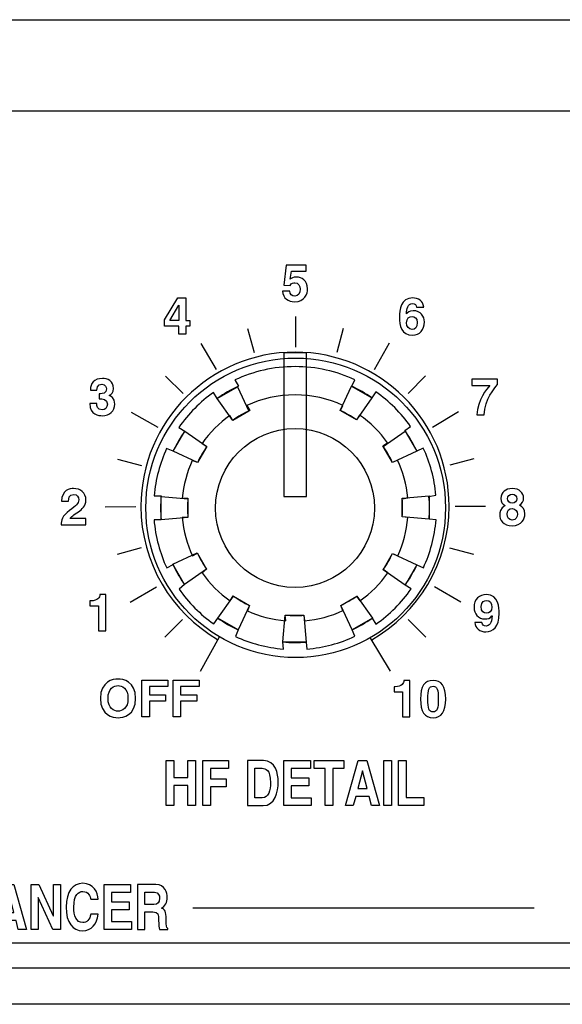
# Model space of a CAD drawing. Extents: x -133.2 to -114.2, y 153.6 to 155.3.
# Tile 10 of 14: x -120.3 to -119.4, y 153.6 to 155.3. Entities that reach past the tile are written whole.
import ezdxf

# ---------------------------------------------------------------- set-up
doc = ezdxf.new("R2010")
doc.units = 0
doc.header["$MEASUREMENT"] = 0
doc.layers.add('LAYER_1', color=160, linetype='CONTINUOUS')

# ---------------------------------------------------------------- blocks, each defined once
blk = doc.blocks.new('AI9-BLK127')
at = {"layer": 'LAYER_1', "color": 7}
for points in [[(0.481, 0.385), (0.481, 6.841), (-0.535, 6.841), (-0.535, 0.385)], [(-2.611, 5.315), (-2.1, 4.223), (-2.825, 3.805), (-3.518, 4.793)], [(3.417, 4.826), (2.727, 3.837), (2.002, 4.256), (2.511, 5.35)], [(-4.97, 3.331), (-3.981, 2.641), (-4.401, 1.917), (-5.494, 2.426)], [(5.44, 2.424), (4.349, 1.913), (3.931, 2.638), (4.918, 3.331)], [(-6.036, 0.394), (-4.835, 0.291), (-4.836, -0.546), (-6.038, -0.652)], [(5.985, -0.629), (4.784, -0.526), (4.785, 0.311), (5.986, 0.417)], [(-5.512, -2.653), (-4.42, -2.141), (-4.002, -2.867), (-4.99, -3.559)], [(4.919, -3.583), (3.93, -2.893), (4.349, -2.168), (5.443, -2.677)], [(-3.485, -5.072), (-2.795, -4.083), (-2.071, -4.502), (-2.579, -5.596)], [(2.539, -5.589), (2.028, -4.497), (2.753, -4.08), (3.445, -5.067)], [(-0.575, -6.139), (-0.472, -4.938), (0.365, -4.939), (0.471, -6.14)]]:
    blk.add_lwpolyline(points, close=True, dxfattribs=at)
blk.add_circle((0, -0.117), 6.724, dxfattribs=at)
for points in [[(2.52, 5.342), (2.834, 5.195), (3.134, 5.022), (3.417, 4.826), (3.417, 4.826), (3.593, 5.089), (3.593, 5.089), (4.201, 4.667), (4.731, 4.141), (5.159, 3.537), (5.159, 3.537), (4.899, 3.355), (4.899, 3.355), (5.106, 3.063), (5.287, 2.752), (5.44, 2.424), (5.44, 2.424), (5.725, 2.566), (5.725, 2.566), (6.031, 1.913), (6.229, 1.2), (6.297, 0.449), (6.297, 0.449), (5.983, 0.393), (5.983, 0.393), (5.998, 0.222), (6.005, 0.048), (6.005, -0.128), (6.005, -0.297), (5.998, -0.464), (5.985, -0.629), (5.985, -0.629), (6.301, -0.655), (6.301, -0.655), (6.238, -1.417), (6.041, -2.141), (5.733, -2.803), (5.733, -2.803), (5.444, -2.672), (5.444, -2.672), (5.295, -2.992), (5.119, -3.296), (4.919, -3.583), (4.919, -3.583), (5.183, -3.759), (5.183, -3.759), (4.754, -4.374), (4.219, -4.909), (3.604, -5.338), (3.604, -5.338), (3.427, -5.074), (3.427, -5.074), (3.148, -5.27), (2.851, -5.442), (2.539, -5.589), (2.539, -5.589), (2.658, -5.884), (2.658, -5.884), (1.992, -6.195), (1.263, -6.394), (0.496, -6.457), (0.496, -6.457), (0.471, -6.14), (0.471, -6.14), (0.307, -6.154), (0.141, -6.161), (-0.027, -6.161), (-0.212, -6.161), (-0.395, -6.152), (-0.576, -6.136), (-0.576, -6.136), (-0.55, -6.457), (-0.55, -6.457), (-1.312, -6.395), (-2.036, -6.198), (-2.698, -5.89), (-2.698, -5.89), (-2.579, -5.596), (-2.579, -5.596), (-2.902, -5.445), (-3.209, -5.267), (-3.497, -5.063), (-3.497, -5.063), (-3.674, -5.327), (-3.674, -5.327), (-4.279, -4.902), (-4.807, -4.373), (-5.232, -3.767), (-5.232, -3.767), (-4.99, -3.559), (-4.99, -3.559), (-5.185, -3.277), (-5.357, -2.977), (-5.503, -2.663), (-5.503, -2.663), (-5.782, -2.817), (-5.782, -2.817), (-6.093, -2.15), (-6.293, -1.421), (-6.356, -0.653), (-6.356, -0.653), (-6.038, -0.652), (-6.038, -0.652), (-6.052, -0.479), (-6.06, -0.305), (-6.06, -0.128), (-6.06, 0.056), (-6.052, 0.239), (-6.035, 0.419), (-6.035, 0.419), (-6.354, 0.42), (-6.354, 0.42), (-6.29, 1.173), (-6.093, 1.889), (-5.789, 2.545), (-5.789, 2.545), (-5.494, 2.426), (-5.494, 2.426), (-5.345, 2.744), (-5.17, 3.046), (-4.97, 3.331), (-4.97, 3.331), (-5.243, 3.495), (-5.243, 3.495), (-4.818, 4.105), (-4.289, 4.637), (-3.681, 5.066), (-3.681, 5.066), (-3.518, 4.793), (-3.518, 4.793), (-3.217, 5.006), (-2.896, 5.193), (-2.558, 5.35), (-2.558, 5.35), (-2.723, 5.623), (-2.723, 5.623), (-1.904, 6.007), (-0.991, 6.222), (-0.027, 6.222), (0.929, 6.222), (1.836, 6.01), (2.65, 5.632), (2.65, 5.632), (2.52, 5.342), (2.52, 5.342)], [(2.01, 4.25), (2.262, 4.133), (2.502, 3.994), (2.728, 3.837), (2.728, 3.837), (2.869, 4.048), (2.869, 4.048), (3.355, 3.71), (3.78, 3.289), (4.121, 2.806), (4.121, 2.806), (3.914, 2.66), (3.914, 2.66), (4.079, 2.427), (4.224, 2.177), (4.347, 1.916), (4.347, 1.916), (4.574, 2.029), (4.574, 2.029), (4.819, 1.507), (4.978, 0.936), (5.032, 0.336), (5.032, 0.336), (4.781, 0.291), (4.781, 0.291), (4.793, 0.153), (4.799, 0.014), (4.799, -0.126), (4.799, -0.261), (4.793, -0.395), (4.782, -0.527), (4.782, -0.527), (5.035, -0.548), (5.035, -0.548), (4.985, -1.157), (4.828, -1.737), (4.581, -2.266), (4.581, -2.266), (4.35, -2.161), (4.35, -2.161), (4.231, -2.417), (4.09, -2.661), (3.929, -2.89), (3.929, -2.89), (4.141, -3.031), (4.141, -3.031), (3.798, -3.522), (3.369, -3.951), (2.878, -4.294), (2.878, -4.294), (2.736, -4.083), (2.736, -4.083), (2.513, -4.24), (2.275, -4.378), (2.026, -4.495), (2.026, -4.495), (2.121, -4.731), (2.121, -4.731), (1.588, -4.98), (1.005, -5.139), (0.391, -5.189), (0.391, -5.189), (0.372, -4.936), (0.372, -4.936), (0.24, -4.947), (0.107, -4.952), (-0.027, -4.952), (-0.175, -4.952), (-0.322, -4.946), (-0.466, -4.933), (-0.466, -4.933), (-0.445, -5.189), (-0.445, -5.189), (-1.055, -5.139), (-1.634, -4.982), (-2.164, -4.736), (-2.164, -4.736), (-2.069, -4.5), (-2.069, -4.5), (-2.327, -4.38), (-2.572, -4.237), (-2.803, -4.074), (-2.803, -4.074), (-2.945, -4.285), (-2.945, -4.285), (-3.429, -3.945), (-3.851, -3.522), (-4.191, -3.037), (-4.191, -3.037), (-3.997, -2.871), (-3.997, -2.871), (-4.154, -2.645), (-4.291, -2.406), (-4.408, -2.154), (-4.408, -2.154), (-4.631, -2.277), (-4.631, -2.277), (-4.88, -1.744), (-5.04, -1.161), (-5.09, -0.546), (-5.09, -0.546), (-4.835, -0.545), (-4.835, -0.545), (-4.847, -0.407), (-4.853, -0.267), (-4.853, -0.126), (-4.853, 0.021), (-4.847, 0.167), (-4.834, 0.311), (-4.834, 0.311), (-5.089, 0.312), (-5.089, 0.312), (-5.037, 0.915), (-4.88, 1.488), (-4.637, 2.012), (-4.637, 2.012), (-4.401, 1.917), (-4.401, 1.917), (-4.282, 2.171), (-4.141, 2.413), (-3.981, 2.641), (-3.981, 2.641), (-4.2, 2.772), (-4.2, 2.772), (-3.86, 3.26), (-3.436, 3.686), (-2.951, 4.029), (-2.951, 4.029), (-2.82, 3.81), (-2.82, 3.81), (-2.579, 3.981), (-2.322, 4.131), (-2.052, 4.256), (-2.052, 4.256), (-2.184, 4.475), (-2.184, 4.475), (-1.529, 4.782), (-0.798, 4.954), (-0.027, 4.954), (0.738, 4.954), (1.463, 4.785), (2.114, 4.482), (2.114, 4.482), (2.01, 4.25), (2.01, 4.25)]]:
    blk.add_open_spline(points, degree=3, knots=[0, 0, 0, 0, 1, 1, 1, 2, 2, 2, 3, 3, 3, 4, 4, 4, 5, 5, 5, 6, 6, 6, 7, 7, 7, 8, 8, 8, 9, 9, 9, 10, 10, 10, 11, 11, 11, 12, 12, 12, 13, 13, 13, 14, 14, 14, 15, 15, 15, 16, 16, 16, 17, 17, 17, 18, 18, 18, 19, 19, 19, 20, 20, 20, 21, 21, 21, 22, 22, 22, 23, 23, 23, 24, 24, 24, 25, 25, 25, 26, 26, 26, 27, 27, 27, 28, 28, 28, 29, 29, 29, 30, 30, 30, 31, 31, 31, 32, 32, 32, 33, 33, 33, 34, 34, 34, 35, 35, 35, 36, 36, 36, 37, 37, 37, 38, 38, 38, 39, 39, 39, 40, 40, 40, 41, 41, 41, 42, 42, 42, 43, 43, 43, 44, 44, 44, 45, 45, 45, 46, 46, 46, 47, 47, 47, 48, 48, 48, 48], dxfattribs=at)
blk = doc.blocks.new('AI9-BLK94')
at = {"layer": 'LAYER_1', "color": 7}
for points in [[(-5.068, 0.655), (-5.928, 0.655), (-5.928, 0.229), (-5.137, 0.229), (-5.137, -0.129), (-5.928, -0.129), (-5.928, -0.654), (-5.029, -0.654), (-5.029, -1.013), (-6.26, -1.013), (-6.26, 1.014), (-5.068, 1.014)], [(-3.765, 1.014), (-3.449, 1.014), (-3.449, -1.013), (-3.787, -1.013), (-4.449, 0.432), (-4.453, 0.432), (-4.453, -1.013), (-4.77, -1.013), (-4.77, 1.014), (-4.413, 1.014), (-3.769, -0.397), (-3.765, -0.397)], [(-2.796, -0.104), (-2.796, -1.013), (-3.135, -1.013), (-3.135, 1.014), (-2.796, 1.014), (-2.796, 0.246), (-2.164, 0.246), (-2.164, 1.014), (-1.825, 1.014), (-1.825, -1.013), (-2.164, -1.013), (-2.164, -0.104)], [(-1.263, -1.013), (-1.62, -1.013), (-1.042, 1.014), (-0.651, 1.014), (-0.08, -1.013), (-0.448, -1.013), (-0.552, -0.595), (-1.15, -0.595)], [(1.125, 1.014), (1.442, 1.014), (1.442, -1.013), (1.103, -1.013), (0.441, 0.432), (0.437, 0.432), (0.437, -1.013), (0.121, -1.013), (0.121, 1.014), (0.478, 1.014), (1.121, -0.397), (1.125, -0.397)], [(4.589, 0.655), (3.729, 0.655), (3.729, 0.229), (4.519, 0.229), (4.519, -0.129), (3.729, -0.129), (3.729, -0.654), (4.627, -0.654), (4.627, -1.013), (3.397, -1.013), (3.397, 1.014), (4.589, 1.014)], [(-1.06, -0.245), (-0.647, -0.245), (-0.848, 0.556), (-0.852, 0.556)]]:
    blk.add_lwpolyline(points, close=True, dxfattribs=at)
for points, knots in [([(2.801, 0.35), (2.773, 0.472), (2.722, 0.7), (2.442, 0.7), (2.279, 0.7), (2.04, 0.565), (2.04, -0.008), (2.04, -0.372), (2.155, -0.699), (2.442, -0.699), (2.629, -0.699), (2.76, -0.567), (2.801, -0.319), (2.801, -0.319), (3.139, -0.319), (3.139, -0.319), (3.072, -0.759), (2.841, -1.066), (2.435, -1.066), (2.004, -1.066), (1.694, -0.702), (1.694, -0.002), (1.694, 0.706), (2.022, 1.067), (2.44, 1.067), (2.925, 1.067), (3.121, 0.649), (3.139, 0.35), (3.139, 0.35), (2.801, 0.35), (2.801, 0.35)], [0, 0, 0, 0, 1, 1, 1, 2, 2, 2, 3, 3, 3, 4, 4, 4, 5, 5, 5, 6, 6, 6, 7, 7, 7, 8, 8, 8, 9, 9, 9, 10, 10, 10, 10]), ([(4.903, 1.014), (4.903, 1.014), (5.722, 1.014), (5.722, 1.014), (6.153, 1.014), (6.232, 0.616), (6.232, 0.441), (6.232, 0.218), (6.142, 0.026), (5.982, -0.042), (6.115, -0.115), (6.187, -0.177), (6.187, -0.556), (6.187, -0.852), (6.187, -0.925), (6.26, -0.959), (6.26, -0.959), (6.26, -1.013), (6.26, -1.013), (6.26, -1.013), (5.885, -1.013), (5.885, -1.013), (5.862, -0.917), (5.849, -0.812), (5.849, -0.603), (5.849, -0.327), (5.835, -0.22), (5.585, -0.22), (5.585, -0.22), (5.235, -0.22), (5.235, -0.22), (5.235, -0.22), (5.235, -1.013), (5.235, -1.013), (5.235, -1.013), (4.903, -1.013), (4.903, -1.013), (4.903, -1.013), (4.903, 1.014), (4.903, 1.014)], [0, 0, 0, 0, 1, 1, 1, 2, 2, 2, 3, 3, 3, 4, 4, 4, 5, 5, 5, 6, 6, 6, 7, 7, 7, 8, 8, 8, 9, 9, 9, 10, 10, 10, 11, 11, 11, 12, 12, 12, 13, 13, 13, 13]), ([(5.632, 0.122), (5.808, 0.122), (5.894, 0.198), (5.894, 0.398), (5.894, 0.505), (5.855, 0.664), (5.657, 0.664), (5.657, 0.664), (5.235, 0.664), (5.235, 0.664), (5.235, 0.664), (5.235, 0.122), (5.235, 0.122), (5.235, 0.122), (5.632, 0.122), (5.632, 0.122)], [0, 0, 0, 0, 1, 1, 1, 2, 2, 2, 3, 3, 3, 4, 4, 4, 5, 5, 5, 5])]:
    blk.add_open_spline(points, degree=3, knots=knots, dxfattribs=at)
blk = doc.blocks.new('AI9-BLK59')
at = {"layer": 'LAYER_1', "color": 7}
for points in [[(-5.445, -0.104), (-5.445, -1.013), (-5.783, -1.013), (-5.783, 1.013), (-5.445, 1.013), (-5.445, 0.245), (-4.812, 0.245), (-4.812, 1.013), (-4.474, 1.013), (-4.474, -1.013), (-4.812, -1.013), (-4.812, -0.104)], [(-3.803, -1.013), (-4.142, -1.013), (-4.142, 1.013), (-2.988, 1.013), (-2.988, 0.655), (-3.803, 0.655), (-3.803, 0.198), (-3.09, 0.198), (-3.09, -0.161), (-3.803, -0.161)], [(0.687, 0.655), (-0.173, 0.655), (-0.173, 0.229), (0.617, 0.229), (0.617, -0.13), (-0.173, -0.13), (-0.173, -0.655), (0.726, -0.655), (0.726, -1.013), (-0.505, -1.013), (-0.505, 1.013), (0.687, 1.013)], [(1.69, -1.013), (1.351, -1.013), (1.351, 0.655), (0.861, 0.655), (0.861, 1.013), (2.18, 1.013), (2.18, 0.655), (1.69, 0.655)], [(2.611, -1.013), (2.254, -1.013), (2.832, 1.013), (3.223, 1.013), (3.794, -1.013), (3.426, -1.013), (3.322, -0.595), (2.724, -0.595)], [(4.323, -1.013), (3.984, -1.013), (3.984, 1.013), (4.323, 1.013)], [(4.977, -0.646), (5.783, -0.646), (5.783, -1.013), (4.638, -1.013), (4.638, 1.013), (4.977, 1.013)], [(2.814, -0.246), (3.227, -0.246), (3.027, 0.556), (3.022, 0.556)]]:
    blk.add_lwpolyline(points, close=True, dxfattribs=at)
for points in [[(-2.135, 1.013), (-2.135, 1.013), (-1.419, 1.013), (-1.419, 1.013), (-0.873, 1.013), (-0.76, 0.432), (-0.76, 0.048), (-0.76, -0.387), (-0.897, -1.013), (-1.432, -1.013), (-1.432, -1.013), (-2.135, -1.013), (-2.135, -1.013), (-2.135, -1.013), (-2.135, 1.013), (-2.135, 1.013)], [(-1.803, -0.663), (-1.803, -0.663), (-1.473, -0.663), (-1.473, -0.663), (-1.198, -0.663), (-1.105, -0.316), (-1.105, 0.017), (-1.105, 0.615), (-1.333, 0.663), (-1.478, 0.663), (-1.478, 0.663), (-1.803, 0.663), (-1.803, 0.663), (-1.803, 0.663), (-1.803, -0.663), (-1.803, -0.663)]]:
    blk.add_open_spline(points, degree=3, knots=[0, 0, 0, 0, 1, 1, 1, 2, 2, 2, 3, 3, 3, 4, 4, 4, 5, 5, 5, 5], dxfattribs=at)
blk = doc.blocks.new('AI9-BLK58')
at = {"layer": 'LAYER_1', "color": 7}
for points in [[(-0.014, -0.823), (-0.358, -0.823), (-0.358, 0.823), (0.814, 0.823), (0.814, 0.532), (-0.014, 0.532), (-0.014, 0.161), (0.711, 0.161), (0.711, -0.131), (-0.014, -0.131)], [(1.387, -0.823), (1.043, -0.823), (1.043, 0.823), (2.215, 0.823), (2.215, 0.532), (1.387, 0.532), (1.387, 0.161), (2.112, 0.161), (2.112, -0.131), (1.387, -0.131)]]:
    blk.add_lwpolyline(points, close=True, dxfattribs=at)
for points in [[(-1.424, 0.867), (-1.206, 0.867), (-0.633, 0.773), (-0.633, 0), (-0.633, -0.773), (-1.206, -0.867), (-1.424, -0.867), (-1.642, -0.867), (-2.215, -0.773), (-2.215, 0), (-2.215, 0.773), (-1.642, 0.867), (-1.424, 0.867)], [(-1.424, -0.576), (-1.238, -0.576), (-0.977, -0.461), (-0.977, 0), (-0.977, 0.461), (-1.238, 0.576), (-1.424, 0.576), (-1.61, 0.576), (-1.871, 0.461), (-1.871, 0), (-1.871, -0.461), (-1.61, -0.576), (-1.424, -0.576)]]:
    blk.add_open_spline(points, degree=3, knots=[0, 0, 0, 0, 1, 1, 1, 2, 2, 2, 3, 3, 3, 4, 4, 4, 4], dxfattribs=at)
blk = doc.blocks.new('AI9-BLK57')
at = {"layer": 'LAYER_1', "color": 7}
for points, knots in [([(-1.159, 0.554), (-1.159, 0.554), (-1.113, 0.554), (-1.113, 0.554), (-0.804, 0.554), (-0.721, 0.714), (-0.714, 0.836), (-0.714, 0.836), (-0.45, 0.836), (-0.45, 0.836), (-0.45, 0.836), (-0.45, -0.792), (-0.45, -0.792), (-0.45, -0.792), (-0.772, -0.792), (-0.772, -0.792), (-0.772, -0.792), (-0.772, 0.329), (-0.772, 0.329), (-0.772, 0.329), (-1.159, 0.329), (-1.159, 0.329), (-1.159, 0.329), (-1.159, 0.554), (-1.159, 0.554)], [0, 0, 0, 0, 1, 1, 1, 2, 2, 2, 3, 3, 3, 4, 4, 4, 5, 5, 5, 6, 6, 6, 7, 7, 7, 8, 8, 8, 8]), ([(0.595, 0.836), (0.978, 0.836), (1.159, 0.572), (1.159, 0.001), (1.159, -0.57), (0.978, -0.836), (0.595, -0.836), (0.212, -0.836), (0.031, -0.57), (0.031, 0.001), (0.031, 0.572), (0.212, 0.836), (0.595, 0.836)], [0, 0, 0, 0, 1, 1, 1, 2, 2, 2, 3, 3, 3, 4, 4, 4, 4]), ([(0.595, -0.579), (0.779, -0.579), (0.829, -0.418), (0.829, 0.001), (0.829, 0.421), (0.779, 0.579), (0.595, 0.579), (0.412, 0.579), (0.361, 0.421), (0.361, 0.001), (0.361, -0.418), (0.412, -0.579), (0.595, -0.579)], [0, 0, 0, 0, 1, 1, 1, 2, 2, 2, 3, 3, 3, 4, 4, 4, 4])]:
    blk.add_open_spline(points, degree=3, knots=knots, dxfattribs=at)
blk = doc.blocks.new('AI9-BLK56')
at = {"layer": 'LAYER_1', "color": 7}
blk.add_lwpolyline([(-4.625, 9.392), (-4.806, 9.392), (-4.806, 9.032), (-5.127, 9.032), (-5.127, 9.392), (-5.769, 9.392), (-5.769, 9.669), (-5.17, 10.66), (-4.806, 10.66), (-4.806, 9.642), (-4.625, 9.642)], close=True, dxfattribs=at)
for points, knots in [([(-0.13, 11.507), (-0.07, 11.548), (0.003, 11.597), (0.162, 11.597), (0.379, 11.597), (0.655, 11.445), (0.655, 11.072), (0.655, 10.849), (0.542, 10.487), (0.063, 10.487), (-0.192, 10.487), (-0.451, 10.638), (-0.467, 10.966), (-0.467, 10.966), (-0.146, 10.966), (-0.146, 10.966), (-0.132, 10.833), (-0.061, 10.744), (0.081, 10.744), (0.235, 10.744), (0.325, 10.874), (0.325, 11.049), (0.325, 11.193), (0.256, 11.34), (0.086, 11.34), (0.042, 11.34), (-0.068, 11.338), (-0.13, 11.223), (-0.13, 11.223), (-0.416, 11.237), (-0.416, 11.237), (-0.416, 11.237), (-0.304, 12.131), (-0.304, 12.131), (-0.304, 12.131), (0.59, 12.131), (0.59, 12.131), (0.59, 12.131), (0.59, 11.86), (0.59, 11.86), (0.59, 11.86), (-0.072, 11.86), (-0.072, 11.86), (-0.072, 11.86), (-0.13, 11.507), (-0.13, 11.507)], [0, 0, 0, 0, 1, 1, 1, 2, 2, 2, 3, 3, 3, 4, 4, 4, 5, 5, 5, 6, 6, 6, 7, 7, 7, 8, 8, 8, 9, 9, 9, 10, 10, 10, 11, 11, 11, 12, 12, 12, 13, 13, 13, 14, 14, 14, 15, 15, 15, 15]), ([(5.546, 10.247), (5.537, 10.339), (5.477, 10.403), (5.358, 10.403), (5.149, 10.403), (5.101, 10.165), (5.09, 9.954), (5.09, 9.954), (5.094, 9.949), (5.094, 9.949), (5.138, 10.009), (5.218, 10.084), (5.399, 10.084), (5.736, 10.084), (5.897, 9.825), (5.897, 9.582), (5.897, 9.227), (5.679, 8.988), (5.365, 8.988), (4.872, 8.988), (4.776, 9.401), (4.776, 9.807), (4.776, 10.116), (4.817, 10.66), (5.381, 10.66), (5.448, 10.66), (5.633, 10.635), (5.714, 10.554), (5.803, 10.467), (5.835, 10.419), (5.865, 10.247), (5.865, 10.247), (5.546, 10.247), (5.546, 10.247)], [0, 0, 0, 0, 1, 1, 1, 2, 2, 2, 3, 3, 3, 4, 4, 4, 5, 5, 5, 6, 6, 6, 7, 7, 7, 8, 8, 8, 9, 9, 9, 10, 10, 10, 11, 11, 11, 11]), ([(-5.127, 9.642), (-5.127, 10.036), (-5.12, 10.291), (-5.12, 10.341), (-5.12, 10.341), (-5.125, 10.341), (-5.125, 10.341), (-5.125, 10.341), (-5.532, 9.642), (-5.532, 9.642), (-5.532, 9.642), (-5.127, 9.642), (-5.127, 9.642)], [0, 0, 0, 0, 1, 1, 1, 2, 2, 2, 3, 3, 3, 4, 4, 4, 4]), ([(5.342, 9.827), (5.221, 9.827), (5.097, 9.752), (5.097, 9.548), (5.097, 9.371), (5.198, 9.245), (5.351, 9.245), (5.468, 9.245), (5.576, 9.334), (5.576, 9.555), (5.576, 9.761), (5.443, 9.827), (5.342, 9.827)], [0, 0, 0, 0, 1, 1, 1, 2, 2, 2, 3, 3, 3, 4, 4, 4, 4]), ([(-8.694, 6.358), (-8.694, 6.358), (-8.643, 6.358), (-8.643, 6.358), (-8.547, 6.358), (-8.371, 6.367), (-8.371, 6.578), (-8.371, 6.638), (-8.398, 6.787), (-8.574, 6.787), (-8.795, 6.787), (-8.795, 6.578), (-8.795, 6.521), (-8.795, 6.521), (-9.093, 6.521), (-9.093, 6.521), (-9.093, 6.826), (-8.921, 7.044), (-8.554, 7.044), (-8.336, 7.044), (-8.049, 6.934), (-8.049, 6.59), (-8.049, 6.425), (-8.152, 6.322), (-8.244, 6.28), (-8.244, 6.28), (-8.244, 6.276), (-8.244, 6.276), (-8.187, 6.26), (-7.999, 6.175), (-7.999, 5.897), (-7.999, 5.59), (-8.226, 5.372), (-8.554, 5.372), (-8.707, 5.372), (-9.12, 5.407), (-9.12, 5.916), (-9.12, 5.916), (-8.806, 5.916), (-8.806, 5.916), (-8.806, 5.916), (-8.808, 5.914), (-8.808, 5.914), (-8.808, 5.826), (-8.785, 5.629), (-8.57, 5.629), (-8.442, 5.629), (-8.329, 5.716), (-8.329, 5.897), (-8.329, 6.12), (-8.545, 6.129), (-8.694, 6.129), (-8.694, 6.129), (-8.694, 6.358), (-8.694, 6.358)], [0, 0, 0, 0, 1, 1, 1, 2, 2, 2, 3, 3, 3, 4, 4, 4, 5, 5, 5, 6, 6, 6, 7, 7, 7, 8, 8, 8, 9, 9, 9, 10, 10, 10, 11, 11, 11, 12, 12, 12, 13, 13, 13, 14, 14, 14, 15, 15, 15, 16, 16, 16, 17, 17, 17, 18, 18, 18, 18]), ([(9.178, 6.769), (9.023, 6.599), (8.624, 6.117), (8.584, 5.416), (8.584, 5.416), (8.254, 5.416), (8.254, 5.416), (8.289, 6.067), (8.697, 6.585), (8.835, 6.732), (8.835, 6.732), (8.025, 6.732), (8.025, 6.732), (8.025, 6.732), (8.032, 7.016), (8.032, 7.016), (8.032, 7.016), (9.178, 7.016), (9.178, 7.016), (9.178, 7.016), (9.178, 6.769), (9.178, 6.769)], [0, 0, 0, 0, 1, 1, 1, 2, 2, 2, 3, 3, 3, 4, 4, 4, 5, 5, 5, 6, 6, 6, 7, 7, 7, 7]), ([(-10.383, 1.529), (-10.383, 2.059), (-9.996, 2.105), (-9.851, 2.105), (-9.539, 2.105), (-9.291, 1.922), (-9.291, 1.591), (-9.291, 1.312), (-9.473, 1.169), (-9.631, 1.062), (-9.846, 0.91), (-9.959, 0.837), (-9.996, 0.761), (-9.996, 0.761), (-9.289, 0.761), (-9.289, 0.761), (-9.289, 0.761), (-9.289, 0.477), (-9.289, 0.477), (-9.289, 0.477), (-10.401, 0.477), (-10.401, 0.477), (-10.39, 0.667), (-10.376, 0.867), (-10.023, 1.124), (-9.73, 1.337), (-9.613, 1.419), (-9.613, 1.603), (-9.613, 1.711), (-9.681, 1.835), (-9.837, 1.835), (-10.062, 1.835), (-10.069, 1.649), (-10.071, 1.529), (-10.071, 1.529), (-10.383, 1.529), (-10.383, 1.529)], [0, 0, 0, 0, 1, 1, 1, 2, 2, 2, 3, 3, 3, 4, 4, 4, 5, 5, 5, 6, 6, 6, 7, 7, 7, 8, 8, 8, 9, 9, 9, 10, 10, 10, 11, 11, 11, 12, 12, 12, 12]), ([(9.84, 0.433), (9.42, 0.433), (9.276, 0.706), (9.276, 0.929), (9.276, 1.011), (9.276, 1.227), (9.524, 1.342), (9.395, 1.406), (9.326, 1.509), (9.326, 1.66), (9.326, 1.938), (9.549, 2.105), (9.833, 2.105), (10.17, 2.105), (10.349, 1.905), (10.349, 1.681), (10.349, 1.541), (10.292, 1.422), (10.161, 1.353), (10.317, 1.275), (10.404, 1.172), (10.404, 0.961), (10.404, 0.754), (10.271, 0.433), (9.84, 0.433)], [0, 0, 0, 0, 1, 1, 1, 2, 2, 2, 3, 3, 3, 4, 4, 4, 5, 5, 5, 6, 6, 6, 7, 7, 7, 8, 8, 8, 8]), ([(10.042, 1.646), (10.042, 1.77), (9.957, 1.848), (9.854, 1.848), (9.709, 1.848), (9.634, 1.766), (9.634, 1.646), (9.634, 1.55), (9.705, 1.445), (9.842, 1.445), (9.968, 1.445), (10.042, 1.529), (10.042, 1.646)], [0, 0, 0, 0, 1, 1, 1, 2, 2, 2, 3, 3, 3, 4, 4, 4, 4]), ([(9.835, 1.202), (9.719, 1.202), (9.606, 1.126), (9.606, 0.949), (9.606, 0.793), (9.696, 0.69), (9.842, 0.69), (10.01, 0.69), (10.074, 0.835), (10.074, 0.947), (10.074, 1.062), (10.014, 1.202), (9.835, 1.202)], [0, 0, 0, 0, 1, 1, 1, 2, 2, 2, 3, 3, 3, 4, 4, 4, 4]), ([(-9.112, -2.94), (-9.112, -2.94), (-9.066, -2.94), (-9.066, -2.94), (-8.757, -2.94), (-8.674, -2.779), (-8.667, -2.658), (-8.667, -2.658), (-8.404, -2.658), (-8.404, -2.658), (-8.404, -2.658), (-8.404, -4.286), (-8.404, -4.286), (-8.404, -4.286), (-8.725, -4.286), (-8.725, -4.286), (-8.725, -4.286), (-8.725, -3.164), (-8.725, -3.164), (-8.725, -3.164), (-9.112, -3.164), (-9.112, -3.164), (-9.112, -3.164), (-9.112, -2.94), (-9.112, -2.94)], [0, 0, 0, 0, 1, 1, 1, 2, 2, 2, 3, 3, 3, 4, 4, 4, 5, 5, 5, 6, 6, 6, 7, 7, 7, 8, 8, 8, 8]), ([(8.476, -3.909), (8.476, -3.909), (8.476, -3.912), (8.476, -3.912), (8.494, -4.024), (8.565, -4.072), (8.664, -4.072), (8.797, -4.072), (8.93, -3.96), (8.932, -3.618), (8.932, -3.618), (8.927, -3.614), (8.927, -3.614), (8.854, -3.724), (8.728, -3.751), (8.618, -3.751), (8.306, -3.751), (8.125, -3.515), (8.125, -3.242), (8.125, -2.843), (8.361, -2.658), (8.68, -2.658), (9.244, -2.658), (9.253, -3.265), (9.253, -3.494), (9.253, -4.125), (8.955, -4.329), (8.661, -4.329), (8.384, -4.329), (8.185, -4.169), (8.157, -3.909), (8.157, -3.909), (8.476, -3.909), (8.476, -3.909)], [0, 0, 0, 0, 1, 1, 1, 2, 2, 2, 3, 3, 3, 4, 4, 4, 5, 5, 5, 6, 6, 6, 7, 7, 7, 8, 8, 8, 9, 9, 9, 10, 10, 10, 11, 11, 11, 11]), ([(8.686, -3.494), (8.799, -3.494), (8.923, -3.414), (8.923, -3.222), (8.923, -3.036), (8.843, -2.921), (8.678, -2.921), (8.595, -2.921), (8.446, -2.962), (8.446, -3.196), (8.446, -3.442), (8.565, -3.494), (8.686, -3.494)], [0, 0, 0, 0, 1, 1, 1, 2, 2, 2, 3, 3, 3, 4, 4, 4, 4])]:
    blk.add_open_spline(points, degree=3, knots=knots, dxfattribs=at)
for name, p in [('AI9-BLK58', (-6.427, -7.316)), ('AI9-BLK57', (5.693, -7.347)), ('AI9-BLK59', (0.096, -11.118))]:
    blk.add_blockref(name, p, dxfattribs=at)
blk = doc.blocks.new('AI9-BLK55')
at = {"layer": 'LAYER_1', "color": 7}
for p, q in [((-2.151, 6.925), (-1.862, 5.848)), ((2.135, 6.926), (1.847, 5.848)), ((-5.83, 4.79), (-5.043, 3.999)), ((5.835, 4.793), (5.052, 3.999)), ((-7.989, 1.058), (-6.91, 0.776)), ((8.003, 1.074), (6.926, 0.784)), ((-6.926, -2.925), (-8.003, -3.214)), ((6.913, -2.923), (7.991, -3.212)), ((-5.072, -6.137), (-5.86, -6.926)), ((5.06, -6.135), (5.849, -6.924))]:
    blk.add_line(p, q, dxfattribs=at)
blk = doc.blocks.new('AI9-BLK54')
at = {"layer": 'LAYER_1', "color": 7}
for p, q in [((0, 7.961), (0, 6.592)), ((-4.245, 6.756), (-3.552, 5.576)), ((4.206, 6.759), (3.541, 5.562)), ((-7.365, 3.67), (-6.175, 2.992)), ((7.321, 3.685), (6.149, 2.976)), ((-8.533, -0.578), (-7.163, -0.571)), ((8.533, -0.572), (7.164, -0.572)), ((-7.41, -4.862), (-6.229, -4.168)), ((7.421, -4.853), (6.235, -4.168)), ((-4.266, -7.961), (-3.404, -6.421)), ((4.267, -7.961), (3.358, -6.45))]:
    blk.add_line(p, q, dxfattribs=at)
blk.add_open_spline([(3.425, -6.553), (5.5, -5.359), (6.898, -3.12), (6.898, -0.554), (6.898, 3.265), (3.802, 6.361), (-0.017, 6.361), (-3.836, 6.361), (-6.933, 3.265), (-6.933, -0.554), (-6.933, -3.104), (-5.552, -5.331), (-3.498, -6.531)], degree=3, knots=[0, 0, 0, 0, 1, 1, 1, 2, 2, 2, 3, 3, 3, 4, 4, 4, 4], dxfattribs=at)
blk = doc.blocks.new('AI9-BLK1')
at = {"layer": 'LAYER_1', "color": 7}
for p, q in [((197.908, 17.988), (2.832, 17.988)), ((93.839, -17.774), (109.15, -17.774))]:
    blk.add_line(p, q, dxfattribs=at)
blk.add_lwpolyline([(-241.3, -22.098), (-241.3, 22.098), (241.3, 22.098), (241.3, -22.098)], close=True, dxfattribs=at)
blk.add_lwpolyline([(2.024, -19.336), (197.908, -19.336), (197.908, -20.479), (-197.908, -20.479), (-197.908, -19.336), (-1.94, -19.336)], dxfattribs=at)
blk.add_circle((98.425, 0.178), 3.569, dxfattribs=at)
for name, p in [('AI9-BLK56', (98.333, -1.05)), ('AI9-BLK54', (98.442, 0.813)), ('AI9-BLK55', (98.449, 1.313)), ('AI9-BLK127', (98.453, 0.304)), ('AI9-BLK94', (86.456, -17.734))]:
    blk.add_blockref(name, p, dxfattribs=at)

msp = doc.modelspace()

# ---------------------------------------------------------------- block references
at = {"layer": 'LAYER_1', "color": 7, "xscale": 0.03937, "yscale": 0.03937, "zscale": 0.03937}
msp.add_blockref('AI9-BLK1', (-123.7034, 154.4733), dxfattribs=at)

doc.saveas('drawing.dxf')
